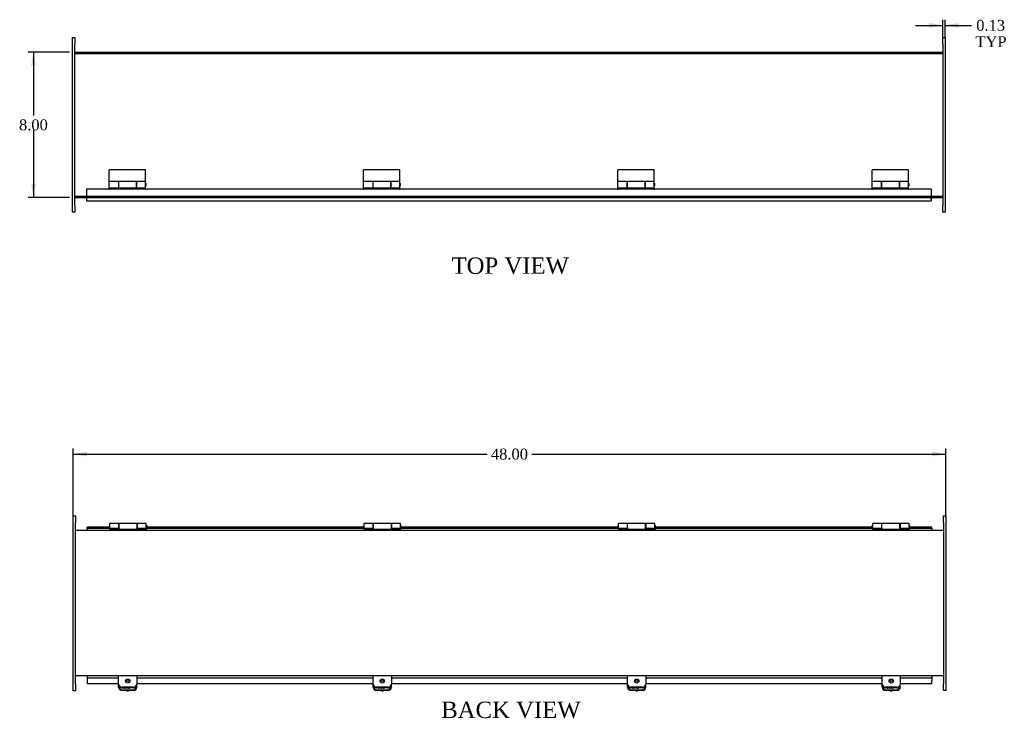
# Model space of a CAD drawing. Header units: inches. Extents: x 5 to 149, y 6 to 99.
# Tile 4 of 7: x 26 to 81, y 54 to 93. Entities that reach past the tile are written whole.
import ezdxf
from ezdxf.enums import TextEntityAlignment as Align
from ezdxf.lldxf.tags import DXFTag

# ---------------------------------------------------------------- set-up
doc = ezdxf.new("R2010")
doc.units = ezdxf.units.IN
doc.header["$MEASUREMENT"] = 0
for name, color, linetype in [('COM40176', 7, 'CONTINUOUS'), ('COM43353', 7, 'CONTINUOUS'), ('COM49262', 7, 'CONTINUOUS'), ('COM49263', 7, 'CONTINUOUS'), ('COM52631', 7, 'CONTINUOUS'), ('DEFAULT', 7, 'CONTINUOUS'), ('GSK11095', 7, 'CONTINUOUS'), ('HNG11000', 7, 'CONTINUOUS'), ('SCS19419', 7, 'CONTINUOUS')]:
    doc.layers.add(name, color=color, linetype=linetype)
doc.styles.add('SEACAD_TIMES_NEW_ROMAN', font='times.ttf')
tags = doc.linetypes.add('HIDDEN2', pattern=[0.1875, 0.125, -0.0625]).pattern_tags.tags
tags[6:7] = [DXFTag(74, 4), DXFTag(75, 0), DXFTag(340, '0'), DXFTag(46, 0.0), DXFTag(50, 0.0), DXFTag(44, 0.0), DXFTag(45, 0.0)]
tags[4:5] = [DXFTag(74, 4), DXFTag(75, 0), DXFTag(340, '0'), DXFTag(46, 0.0), DXFTag(50, 0.0), DXFTag(44, 0.0), DXFTag(45, 0.0)]

# ---------------------------------------------------------------- blocks, each defined once
blk = doc.blocks.new('GDIMGGROUP')
at = {"layer": 'DEFAULT', "linetype": 'Continuous'}
for points in [[(27.12, 90.065), (27.37, 90.065), (27.245, 90.815)], [(27.12, 83.565), (27.245, 82.815), (27.37, 83.565)]]:
    blk.add_hatch(color=136, dxfattribs=at).paths.add_polyline_path(points)
at = {"layer": 'DEFAULT', "color": 136, "linetype": 'Continuous'}
for p, q in [((29.224, 90.815), (26.945, 90.815)), ((27.245, 90.815), (27.245, 87.325)), ((27.245, 86.515), (27.245, 82.815)), ((29.224, 82.815), (26.945, 82.815))]:
    blk.add_line(p, q, dxfattribs=at)
at = {"layer": 'DEFAULT', "color": 136, "linetype": 'Continuous', "style": 'SEACAD_TIMES_NEW_ROMAN'}
blk.add_text('8.00', height=0.6, dxfattribs=at).set_placement((26.449, 87.115), align=Align.TOP_LEFT)
blk = doc.blocks.new('GDIMGGROUP9')
at = {"layer": 'DEFAULT', "linetype": 'Continuous'}
for points in [[(76.524, 92.416), (76.524, 92.166), (77.274, 92.291)], [(78.149, 92.416), (77.399, 92.291), (78.149, 92.166)]]:
    blk.add_hatch(color=136, dxfattribs=at).paths.add_polyline_path(points)
at = {"layer": 'DEFAULT', "color": 136, "linetype": 'Continuous'}
for p, q in [((75.774, 92.291), (77.274, 92.291)), ((77.274, 91.554), (77.274, 92.591)), ((77.399, 91.554), (77.399, 92.591)), ((77.399, 92.291), (78.554, 92.291)), ((78.554, 92.291), (78.854, 92.291))]:
    blk.add_line(p, q, dxfattribs=at)
at = {"layer": 'DEFAULT', "color": 136, "linetype": 'Continuous', "style": 'SEACAD_TIMES_NEW_ROMAN'}
for s, p in [('0.13', (79.106, 92.591)), ('TYP', (79.064, 91.691))]:
    blk.add_text(s, height=0.6, dxfattribs=at).set_placement(p, align=Align.TOP_LEFT)
blk = doc.blocks.new('GDIMGGROUP11')
at = {"layer": 'DEFAULT', "linetype": 'Continuous'}
for points in [[(30.181, 68.827), (29.431, 68.702), (30.181, 68.577)], [(76.681, 68.827), (76.681, 68.577), (77.431, 68.702)]]:
    blk.add_hatch(color=136, dxfattribs=at).paths.add_polyline_path(points)
at = {"layer": 'DEFAULT', "color": 136, "linetype": 'Continuous'}
for p, q in [((29.431, 65.233), (29.431, 69.002)), ((77.431, 65.236), (77.431, 69.002)), ((29.431, 68.702), (52.197, 68.702)), ((54.665, 68.702), (77.431, 68.702))]:
    blk.add_line(p, q, dxfattribs=at)
at = {"layer": 'DEFAULT', "color": 136, "linetype": 'Continuous', "style": 'SEACAD_TIMES_NEW_ROMAN'}
blk.add_text('48.00', height=0.6, dxfattribs=at).set_placement((52.407, 69.002), align=Align.TOP_LEFT)

msp = doc.modelspace()

# ---------------------------------------------------------------- linework, layer by layer
at = {"layer": 'COM40176', "color": 7, "linetype": 'Continuous'}
for p, q in [((31.931, 55.899), (31.931, 56.004)), ((31.931, 55.875), (31.931, 55.899)), ((32.508, 55.828), (32.227, 55.828)), ((32.931, 55.899), (32.931, 56.004)), ((32.931, 55.899), (32.931, 55.875)), ((45.931, 55.899), (45.931, 56.004)), ((45.931, 55.875), (45.931, 55.899)), ((46.508, 55.828), (46.227, 55.828)), ((46.931, 55.899), (46.931, 56.004)), ((46.931, 55.899), (46.931, 55.875)), ((59.931, 55.899), (59.931, 56.004)), ((59.931, 55.875), (59.931, 55.899)), ((60.508, 55.828), (60.227, 55.828)), ((60.931, 55.899), (60.931, 56.004)), ((60.931, 55.899), (60.931, 55.875)), ((73.931, 55.899), (73.931, 56.004)), ((73.931, 55.875), (73.931, 55.899)), ((74.508, 55.828), (74.227, 55.828)), ((74.931, 55.899), (74.931, 56.004)), ((74.931, 55.899), (74.931, 55.875)), ((32.119, 55.728), (32.743, 55.728)), ((32.119, 55.704), (32.743, 55.704)), ((46.119, 55.728), (46.743, 55.728)), ((46.119, 55.704), (46.743, 55.704)), ((60.119, 55.728), (60.743, 55.728)), ((60.119, 55.704), (60.743, 55.704)), ((74.119, 55.728), (74.743, 55.728)), ((74.119, 55.704), (74.743, 55.704))]:
    msp.add_line(p, q, dxfattribs=at)
for centre, major_axis, start_param, end_param in [((32.119, 55.899), (-0.188, 0), 0, 1.570796), ((32.119, 55.875), (0.188, 0), 3.141593, 4.712389), ((32.227, 55.955), (0.14, 0), 4.393647, 4.712389), ((32.508, 55.955), (-0.14, 0), 1.570796, 1.889538), ((32.743, 55.899), (-0.188, 0), 1.570796, 3.141593), ((32.743, 55.875), (0.188, 0), 4.712389, 6.283185), ((46.119, 55.899), (-0.188, 0), 0, 1.570796), ((46.119, 55.875), (0.188, 0), 3.141593, 4.712389), ((46.227, 55.955), (0.141, 0), 4.393647, 4.712389), ((46.508, 55.955), (-0.14, 0), 1.570796, 1.889538), ((46.743, 55.899), (-0.188, 0), 1.570796, 3.141593), ((46.743, 55.875), (0.188, 0), 4.712389, 6.283185), ((60.119, 55.899), (-0.188, 0), 0, 1.570796), ((60.119, 55.875), (0.188, 0), 3.141593, 4.712389), ((60.227, 55.955), (0.14, 0), 4.393647, 4.712389), ((60.508, 55.955), (-0.14, 0), 1.570796, 1.889538), ((60.743, 55.899), (-0.188, 0), 1.570796, 3.141593), ((60.743, 55.875), (0.188, 0), 4.712389, 6.283185), ((74.119, 55.899), (-0.188, 0), 0, 1.570796), ((74.119, 55.875), (0.188, 0), 3.141593, 4.712389), ((74.227, 55.955), (0.14, 0), 4.393647, 4.712389), ((74.508, 55.955), (-0.14, 0), 1.570796, 1.889538), ((74.743, 55.899), (-0.188, 0), 1.570796, 3.141593), ((74.743, 55.875), (0.188, 0), 4.712389, 6.283185)]:
    msp.add_ellipse(centre, major_axis=major_axis, ratio=0.906308, start_param=start_param, end_param=end_param, dxfattribs=at)
at = {"layer": 'COM43353', "color": 7, "linetype": 'Continuous'}
for p, q in [((29.399, 91.629), (29.524, 91.629)), ((29.399, 91.254), (29.399, 91.629)), ((29.524, 91.629), (29.524, 91.254)), ((77.274, 91.629), (77.399, 91.629)), ((77.274, 91.254), (77.274, 91.629)), ((77.399, 91.629), (77.399, 91.254)), ((29.399, 82.379), (29.399, 91.254)), ((29.524, 82.379), (29.524, 91.254)), ((77.274, 91.254), (77.274, 82.379)), ((77.399, 91.254), (77.399, 82.379)), ((29.399, 82.004), (29.399, 82.379)), ((29.524, 82.379), (29.524, 82.004)), ((77.274, 82.004), (77.274, 82.379)), ((77.399, 82.379), (77.399, 82.004)), ((29.524, 82.004), (29.399, 82.004)), ((77.399, 82.004), (77.274, 82.004)), ((29.431, 64.933), (29.431, 65.308)), ((29.431, 65.308), (29.556, 65.308)), ((29.556, 65.308), (29.556, 64.933)), ((77.306, 64.936), (77.306, 65.311)), ((77.306, 65.311), (77.431, 65.311)), ((77.431, 65.311), (77.431, 64.936)), ((29.431, 56.058), (29.431, 64.933)), ((29.556, 56.058), (29.556, 64.933)), ((77.306, 64.936), (77.306, 56.061)), ((77.431, 64.936), (77.431, 56.061)), ((29.431, 55.683), (29.431, 56.058)), ((29.556, 56.058), (29.556, 55.683)), ((77.306, 55.686), (77.306, 56.061)), ((77.431, 56.061), (77.431, 55.686)), ((29.556, 55.683), (29.431, 55.683)), ((77.431, 55.686), (77.306, 55.686))]:
    msp.add_line(p, q, dxfattribs=at)
at = {"layer": 'COM49262', "color": 7, "linetype": 'Continuous'}
for p, q in [((29.524, 90.815), (77.274, 90.815)), ((29.524, 82.815), (30.165, 82.815)), ((76.633, 82.815), (77.274, 82.815)), ((77.306, 64.497), (29.556, 64.497)), ((77.306, 56.497), (29.556, 56.497))]:
    msp.add_line(p, q, dxfattribs=at)
at = {"layer": 'COM49262', "color": 7, "linetype": 'HIDDEN2'}
for p, q in [((29.524, 90.743), (77.274, 90.743)), ((29.524, 82.887), (77.274, 82.887)), ((29.524, 82.849), (29.524, 82.847)), ((30.165, 82.815), (76.633, 82.815))]:
    msp.add_line(p, q, dxfattribs=at)
at = {"layer": 'COM49263', "color": 7, "linetype": 'Continuous'}
for p, q in [((30.165, 83.299), (30.165, 82.751)), ((30.165, 83.299), (31.385, 83.299)), ((31.445, 83.299), (33.385, 83.299)), ((33.445, 83.299), (45.374, 83.299)), ((45.434, 83.299), (47.374, 83.299)), ((47.434, 83.299), (59.364, 83.299)), ((59.424, 83.299), (61.364, 83.299)), ((61.424, 83.299), (73.353, 83.299)), ((73.413, 83.299), (75.353, 83.299)), ((75.413, 83.299), (76.633, 83.299)), ((76.633, 83.299), (76.633, 82.751)), ((30.165, 82.751), (30.165, 82.643)), ((30.165, 82.643), (76.633, 82.643)), ((76.633, 82.751), (76.633, 82.643)), ((30.197, 64.613), (30.197, 64.685)), ((31.417, 64.685), (30.197, 64.685)), ((31.417, 64.613), (30.197, 64.613)), ((31.422, 64.685), (31.417, 64.685)), ((31.417, 64.685), (31.417, 64.613)), ((31.447, 64.613), (31.417, 64.613)), ((33.477, 64.613), (33.447, 64.613)), ((33.477, 64.685), (33.472, 64.685)), ((33.477, 64.613), (33.477, 64.685)), ((45.406, 64.685), (33.477, 64.685)), ((45.406, 64.613), (33.477, 64.613)), ((45.411, 64.685), (45.406, 64.685)), ((45.406, 64.685), (45.406, 64.613)), ((45.436, 64.613), (45.406, 64.613)), ((47.466, 64.613), (47.436, 64.613)), ((47.466, 64.685), (47.461, 64.685)), ((47.466, 64.613), (47.466, 64.685)), ((59.396, 64.685), (47.466, 64.685)), ((59.396, 64.613), (47.466, 64.613)), ((59.401, 64.685), (59.396, 64.685)), ((59.396, 64.685), (59.396, 64.613)), ((59.426, 64.613), (59.396, 64.613)), ((61.456, 64.613), (61.426, 64.613)), ((61.456, 64.685), (61.451, 64.685)), ((61.456, 64.613), (61.456, 64.685)), ((73.385, 64.685), (61.456, 64.685)), ((73.385, 64.613), (61.456, 64.613)), ((73.39, 64.685), (73.385, 64.685)), ((73.385, 64.685), (73.385, 64.613)), ((73.415, 64.613), (73.385, 64.613)), ((75.445, 64.613), (75.415, 64.613)), ((75.445, 64.685), (75.44, 64.685)), ((76.665, 64.685), (75.445, 64.685)), ((75.445, 64.613), (75.445, 64.685)), ((76.665, 64.613), (75.445, 64.613)), ((76.665, 64.613), (76.665, 64.685)), ((30.197, 56.382), (31.931, 56.382)), ((30.197, 56.382), (30.197, 56.248)), ((32.931, 56.382), (45.931, 56.382)), ((46.931, 56.382), (59.931, 56.382)), ((60.931, 56.382), (73.931, 56.382)), ((74.931, 56.382), (76.665, 56.382)), ((76.665, 56.382), (76.665, 56.248)), ((30.197, 56.248), (30.197, 56.074)), ((30.197, 56.074), (31.931, 56.074)), ((32.931, 56.074), (45.931, 56.074)), ((46.931, 56.074), (59.931, 56.074)), ((60.931, 56.074), (73.931, 56.074)), ((74.931, 56.074), (76.665, 56.074)), ((76.665, 56.074), (76.665, 56.248))]:
    msp.add_line(p, q, dxfattribs=at)
for centre in [(31.415, 83.299), (33.415, 83.299), (45.404, 83.299), (47.404, 83.299), (59.394, 83.299), (61.394, 83.299), (73.383, 83.299), (75.383, 83.299)]:
    msp.add_arc(centre, 0.03, 180, 0, dxfattribs=at)
at = {"layer": 'COM52631', "color": 7, "linetype": 'Continuous'}
for p, q in [((31.931, 56.415), (31.931, 56.497)), ((31.931, 56.044), (31.931, 56.415)), ((32.931, 56.497), (32.931, 56.415)), ((32.931, 56.415), (32.931, 56.044)), ((45.931, 56.415), (45.931, 56.497)), ((45.931, 56.044), (45.931, 56.415)), ((46.931, 56.497), (46.931, 56.415)), ((46.931, 56.415), (46.931, 56.044)), ((59.931, 56.415), (59.931, 56.497)), ((59.931, 56.044), (59.931, 56.415)), ((60.931, 56.497), (60.931, 56.415)), ((60.931, 56.415), (60.931, 56.044)), ((73.931, 56.415), (73.931, 56.497)), ((73.931, 56.044), (73.931, 56.415)), ((74.931, 56.497), (74.931, 56.415)), ((74.931, 56.415), (74.931, 56.044)), ((31.931, 56.004), (31.931, 56.044)), ((32.743, 55.874), (32.119, 55.874)), ((32.743, 55.834), (32.119, 55.834)), ((32.931, 56.004), (32.931, 56.044)), ((45.931, 56.004), (45.931, 56.044)), ((46.743, 55.874), (46.119, 55.874)), ((46.743, 55.834), (46.119, 55.834)), ((46.931, 56.004), (46.931, 56.044)), ((59.931, 56.004), (59.931, 56.044)), ((60.743, 55.874), (60.119, 55.874)), ((60.743, 55.834), (60.119, 55.834)), ((60.931, 56.004), (60.931, 56.044)), ((73.931, 56.004), (73.931, 56.044)), ((74.743, 55.874), (74.119, 55.874)), ((74.743, 55.834), (74.119, 55.834)), ((74.931, 56.004), (74.931, 56.044))]:
    msp.add_line(p, q, dxfattribs=at)
for centre, start_param, end_param in [((32.119, 56.044), 3.141593, 4.712389), ((32.119, 56.004), 3.141593, 4.712389), ((32.743, 56.044), 4.712389, 6.283185), ((32.743, 56.004), 4.712389, 6.283185), ((46.119, 56.044), 3.141593, 4.712389), ((46.119, 56.004), 3.141593, 4.712389), ((46.743, 56.044), 4.712389, 6.283185), ((46.743, 56.004), 4.712389, 6.283185), ((60.119, 56.044), 3.141593, 4.712389), ((60.119, 56.004), 3.141593, 4.712389), ((60.743, 56.044), 4.712389, 6.283185), ((60.743, 56.004), 4.712389, 6.283185), ((74.119, 56.044), 3.141593, 4.712389), ((74.119, 56.004), 3.141593, 4.712389), ((74.743, 56.044), 4.712389, 6.283185), ((74.743, 56.004), 4.712389, 6.283185)]:
    msp.add_ellipse(centre, major_axis=(0.188, 0), ratio=0.906308, start_param=start_param, end_param=end_param, dxfattribs=at)
at = {"layer": 'GSK11095', "color": 7, "linetype": 'Continuous'}
for p, q in [((76.633, 82.903), (76.633, 82.903)), ((76.633, 82.903), (76.633, 82.903)), ((76.633, 82.715), (76.633, 82.903)), ((76.633, 82.715), (76.633, 82.715)), ((76.633, 82.715), (76.633, 82.715)), ((30.197, 64.613), (30.197, 64.613)), ((30.197, 64.613), (30.197, 64.497)), ((30.197, 64.613), (30.197, 64.613)), ((76.665, 64.613), (76.665, 64.497)), ((30.197, 56.497), (30.197, 56.382)), ((30.197, 56.382), (30.197, 56.382)), ((30.197, 56.382), (30.197, 56.382)), ((76.665, 56.497), (76.665, 56.382))]:
    msp.add_line(p, q, dxfattribs=at)
at = {"layer": 'HNG11000', "color": 7, "linetype": 'Continuous'}
for p, q in [((31.415, 83.697), (31.415, 84.34)), ((33.415, 84.34), (31.415, 84.34)), ((33.415, 83.697), (33.415, 84.34)), ((45.404, 83.697), (45.404, 84.34)), ((47.404, 84.34), (45.404, 84.34)), ((47.404, 83.697), (47.404, 84.34)), ((59.394, 83.697), (59.394, 84.34)), ((61.394, 84.34), (59.394, 84.34)), ((61.394, 83.697), (61.394, 84.34)), ((73.383, 83.697), (73.383, 84.34)), ((75.383, 84.34), (73.383, 84.34)), ((75.383, 83.697), (75.383, 84.34)), ((31.39, 83.568), (31.39, 83.488)), ((31.415, 83.359), (31.415, 83.697)), ((31.915, 83.697), (31.415, 83.697)), ((31.915, 83.705), (31.915, 83.697)), ((32.915, 83.705), (31.915, 83.705)), ((31.915, 83.697), (31.915, 83.359)), ((31.92, 83.618), (31.915, 83.618)), ((31.915, 83.438), (31.92, 83.438)), ((31.92, 83.697), (31.92, 83.359)), ((32.91, 83.697), (31.92, 83.697)), ((32.91, 83.697), (32.91, 83.359)), ((32.915, 83.618), (32.91, 83.618)), ((32.91, 83.438), (32.915, 83.438)), ((32.915, 83.697), (32.915, 83.705)), ((32.915, 83.359), (32.915, 83.697)), ((33.415, 83.697), (32.915, 83.697)), ((33.415, 83.359), (33.415, 83.697)), ((33.44, 83.488), (33.44, 83.568)), ((45.379, 83.568), (45.379, 83.488)), ((45.404, 83.359), (45.404, 83.697)), ((45.904, 83.697), (45.404, 83.697)), ((45.904, 83.705), (45.904, 83.697)), ((46.904, 83.705), (45.904, 83.705)), ((45.904, 83.697), (45.904, 83.359)), ((45.909, 83.618), (45.904, 83.618)), ((45.904, 83.438), (45.909, 83.438)), ((45.909, 83.697), (45.909, 83.359)), ((46.899, 83.697), (45.909, 83.697)), ((46.899, 83.697), (46.899, 83.359)), ((46.904, 83.618), (46.899, 83.618)), ((46.899, 83.438), (46.904, 83.438)), ((46.904, 83.697), (46.904, 83.705)), ((46.904, 83.359), (46.904, 83.697)), ((47.404, 83.697), (46.904, 83.697)), ((47.404, 83.359), (47.404, 83.697)), ((47.429, 83.488), (47.429, 83.568)), ((59.369, 83.568), (59.369, 83.488)), ((59.394, 83.359), (59.394, 83.697)), ((59.894, 83.697), (59.394, 83.697)), ((59.894, 83.705), (59.894, 83.697)), ((60.894, 83.705), (59.894, 83.705)), ((59.894, 83.697), (59.894, 83.359)), ((59.899, 83.618), (59.894, 83.618)), ((59.894, 83.438), (59.899, 83.438)), ((59.899, 83.697), (59.899, 83.359)), ((60.889, 83.697), (59.899, 83.697)), ((60.889, 83.697), (60.889, 83.359)), ((60.894, 83.618), (60.889, 83.618)), ((60.889, 83.438), (60.894, 83.438)), ((60.894, 83.697), (60.894, 83.705)), ((60.894, 83.359), (60.894, 83.697)), ((61.394, 83.697), (60.894, 83.697)), ((61.394, 83.359), (61.394, 83.697)), ((61.419, 83.488), (61.419, 83.568)), ((73.358, 83.568), (73.358, 83.488)), ((73.383, 83.359), (73.383, 83.697)), ((73.883, 83.697), (73.383, 83.697)), ((73.883, 83.705), (73.883, 83.697)), ((74.883, 83.705), (73.883, 83.705)), ((73.883, 83.697), (73.883, 83.359)), ((73.888, 83.618), (73.883, 83.618)), ((73.883, 83.438), (73.888, 83.438)), ((73.888, 83.697), (73.888, 83.359)), ((74.878, 83.697), (73.888, 83.697)), ((74.878, 83.697), (74.878, 83.359)), ((74.883, 83.618), (74.878, 83.618)), ((74.878, 83.438), (74.883, 83.438)), ((74.883, 83.697), (74.883, 83.705)), ((74.883, 83.359), (74.883, 83.697)), ((75.383, 83.697), (74.883, 83.697)), ((75.383, 83.359), (75.383, 83.697)), ((75.408, 83.488), (75.408, 83.568)), ((31.415, 83.359), (31.915, 83.359)), ((31.415, 83.269), (31.415, 83.34)), ((31.415, 83.34), (31.92, 83.34)), ((31.92, 83.359), (31.92, 83.34)), ((31.92, 83.359), (32.91, 83.359)), ((32.91, 83.359), (32.91, 83.34)), ((33.415, 83.34), (32.91, 83.34)), ((32.915, 83.359), (33.415, 83.359)), ((33.415, 83.269), (33.415, 83.34)), ((45.404, 83.359), (45.904, 83.359)), ((45.404, 83.269), (45.404, 83.34)), ((45.404, 83.34), (45.909, 83.34)), ((45.909, 83.359), (45.909, 83.34)), ((45.909, 83.359), (46.899, 83.359)), ((46.899, 83.359), (46.899, 83.34)), ((47.404, 83.34), (46.899, 83.34)), ((46.904, 83.359), (47.404, 83.359)), ((47.404, 83.269), (47.404, 83.34)), ((59.394, 83.359), (59.894, 83.359)), ((59.394, 83.269), (59.394, 83.34)), ((59.394, 83.34), (59.899, 83.34)), ((59.899, 83.359), (59.899, 83.34)), ((59.899, 83.359), (60.889, 83.359)), ((60.889, 83.359), (60.889, 83.34)), ((61.394, 83.34), (60.889, 83.34)), ((60.894, 83.359), (61.394, 83.359)), ((61.394, 83.269), (61.394, 83.34)), ((73.383, 83.359), (73.883, 83.359)), ((73.383, 83.269), (73.383, 83.34)), ((73.383, 83.34), (73.888, 83.34)), ((73.888, 83.359), (73.888, 83.34)), ((73.888, 83.359), (74.878, 83.359)), ((74.878, 83.359), (74.878, 83.34)), ((75.383, 83.34), (74.878, 83.34)), ((74.883, 83.359), (75.383, 83.359)), ((75.383, 83.269), (75.383, 83.34)), ((31.422, 64.667), (31.422, 64.747)), ((31.447, 64.617), (31.447, 64.875)), ((31.947, 64.875), (31.447, 64.875)), ((31.447, 64.617), (31.447, 64.572)), ((31.447, 64.617), (31.947, 64.617)), ((31.447, 64.572), (31.447, 64.497)), ((31.447, 64.572), (33.447, 64.572)), ((31.472, 64.617), (31.952, 64.617)), ((31.947, 64.617), (31.947, 64.875)), ((31.952, 64.797), (31.947, 64.797)), ((31.947, 64.617), (31.947, 64.572)), ((31.947, 64.613), (31.952, 64.613)), ((31.952, 64.572), (31.952, 64.875)), ((32.942, 64.875), (31.952, 64.875)), ((32.942, 64.572), (32.942, 64.875)), ((32.947, 64.797), (32.942, 64.797)), ((32.942, 64.617), (33.422, 64.617)), ((32.947, 64.613), (32.942, 64.613)), ((32.947, 64.875), (32.947, 64.617)), ((33.447, 64.875), (32.947, 64.875)), ((32.947, 64.617), (33.447, 64.617)), ((32.947, 64.572), (32.947, 64.617)), ((33.447, 64.617), (33.447, 64.875)), ((33.447, 64.617), (33.447, 64.572)), ((33.447, 64.572), (33.447, 64.497)), ((33.472, 64.747), (33.472, 64.667)), ((45.411, 64.667), (45.411, 64.747)), ((45.436, 64.617), (45.436, 64.875)), ((45.936, 64.875), (45.436, 64.875)), ((45.436, 64.617), (45.436, 64.572)), ((45.436, 64.617), (45.936, 64.617)), ((45.436, 64.572), (45.436, 64.497)), ((45.436, 64.572), (47.436, 64.572)), ((45.461, 64.617), (45.941, 64.617)), ((45.936, 64.617), (45.936, 64.875)), ((45.941, 64.797), (45.936, 64.797)), ((45.936, 64.617), (45.936, 64.572)), ((45.936, 64.613), (45.941, 64.613)), ((45.941, 64.572), (45.941, 64.875)), ((46.931, 64.875), (45.941, 64.875)), ((46.931, 64.572), (46.931, 64.875)), ((46.936, 64.797), (46.931, 64.797)), ((46.931, 64.617), (47.411, 64.617)), ((46.936, 64.613), (46.931, 64.613)), ((46.936, 64.875), (46.936, 64.617)), ((47.436, 64.875), (46.936, 64.875)), ((46.936, 64.617), (47.436, 64.617)), ((46.936, 64.572), (46.936, 64.617)), ((47.436, 64.617), (47.436, 64.875)), ((47.436, 64.617), (47.436, 64.572)), ((47.436, 64.572), (47.436, 64.497)), ((47.461, 64.747), (47.461, 64.667)), ((59.401, 64.667), (59.401, 64.747)), ((59.426, 64.617), (59.426, 64.875)), ((59.926, 64.875), (59.426, 64.875)), ((59.426, 64.617), (59.426, 64.572)), ((59.426, 64.617), (59.926, 64.617)), ((59.426, 64.572), (59.426, 64.497)), ((59.426, 64.572), (61.426, 64.572)), ((59.451, 64.617), (59.931, 64.617)), ((59.926, 64.617), (59.926, 64.875)), ((59.931, 64.797), (59.926, 64.797)), ((59.926, 64.617), (59.926, 64.572)), ((59.926, 64.613), (59.931, 64.613)), ((59.931, 64.572), (59.931, 64.875)), ((60.921, 64.875), (59.931, 64.875)), ((60.921, 64.572), (60.921, 64.875)), ((60.926, 64.797), (60.921, 64.797)), ((60.921, 64.617), (61.401, 64.617)), ((60.926, 64.613), (60.921, 64.613)), ((60.926, 64.875), (60.926, 64.617)), ((61.426, 64.875), (60.926, 64.875)), ((60.926, 64.617), (61.426, 64.617)), ((60.926, 64.572), (60.926, 64.617)), ((61.426, 64.617), (61.426, 64.875)), ((61.426, 64.617), (61.426, 64.572)), ((61.426, 64.572), (61.426, 64.497)), ((61.451, 64.747), (61.451, 64.667)), ((73.39, 64.667), (73.39, 64.747)), ((73.415, 64.617), (73.415, 64.875)), ((73.915, 64.875), (73.415, 64.875)), ((73.415, 64.617), (73.415, 64.572)), ((73.415, 64.617), (73.915, 64.617)), ((73.415, 64.572), (73.415, 64.497)), ((73.415, 64.572), (75.415, 64.572)), ((73.44, 64.617), (73.92, 64.617)), ((73.915, 64.617), (73.915, 64.875)), ((73.92, 64.797), (73.915, 64.797)), ((73.915, 64.617), (73.915, 64.572)), ((73.915, 64.613), (73.92, 64.613)), ((73.92, 64.572), (73.92, 64.875)), ((74.91, 64.875), (73.92, 64.875)), ((74.91, 64.572), (74.91, 64.875)), ((74.915, 64.797), (74.91, 64.797)), ((74.91, 64.617), (75.39, 64.617)), ((74.915, 64.613), (74.91, 64.613)), ((74.915, 64.875), (74.915, 64.617)), ((75.415, 64.875), (74.915, 64.875)), ((74.915, 64.617), (75.415, 64.617)), ((74.915, 64.572), (74.915, 64.617)), ((75.415, 64.617), (75.415, 64.875)), ((75.415, 64.617), (75.415, 64.572)), ((75.415, 64.572), (75.415, 64.497)), ((75.44, 64.747), (75.44, 64.667))]:
    msp.add_line(p, q, dxfattribs=at)
for centre, start, end in [((31.44, 83.568), 120, 180), ((31.44, 83.488), 180, 240), ((33.39, 83.568), 0, 60), ((33.39, 83.488), 300, 0), ((45.429, 83.568), 120, 180), ((45.429, 83.488), 180, 240), ((47.379, 83.568), 0, 60), ((47.379, 83.488), 300, 0), ((59.419, 83.568), 120, 180), ((59.419, 83.488), 180, 240), ((61.369, 83.568), 0, 60), ((61.369, 83.488), 300, 0), ((73.408, 83.568), 120, 180), ((73.408, 83.488), 180, 240), ((75.358, 83.568), 0, 60), ((75.358, 83.488), 300, 0), ((31.472, 64.747), 120, 180), ((31.472, 64.667), 180, 240), ((31.472, 64.667), 265.0428, 270), ((33.422, 64.667), 270, 274.9572), ((33.422, 64.747), 0, 60), ((33.422, 64.667), 300, 0), ((45.461, 64.747), 120, 180), ((45.461, 64.667), 180, 240), ((45.461, 64.667), 265.0428, 270), ((47.411, 64.667), 270, 274.9572), ((47.411, 64.747), 0, 60), ((47.411, 64.667), 300, 0), ((59.451, 64.747), 120, 180), ((59.451, 64.667), 180, 240), ((59.451, 64.667), 265.0428, 270), ((61.401, 64.667), 270, 274.9572), ((61.401, 64.747), 0, 60), ((61.401, 64.667), 300, 0), ((73.44, 64.747), 120, 180), ((73.44, 64.667), 180, 240), ((73.44, 64.667), 265.0428, 270), ((75.39, 64.667), 270, 274.9572), ((75.39, 64.747), 0, 60), ((75.39, 64.667), 300, 0)]:
    msp.add_arc(centre, 0.05, start, end, dxfattribs=at)
at = {"layer": 'SCS19419', "color": 7, "linetype": 'Continuous'}
for centre, radius, start, end in [((32.421, 55.91), 0.23, 244.3903, 263.67), ((32.408, 55.75), 0.0702, 259.8364, 267.1002), ((32.452, 55.752), 0.0719, 272.304, 280.3278), ((32.439, 55.911), 0.231, 276.0841, 296.1881), ((46.421, 55.91), 0.23, 244.3903, 263.67), ((46.408, 55.75), 0.0702, 259.8364, 267.1002), ((46.452, 55.752), 0.0719, 272.304, 280.3278), ((46.439, 55.911), 0.231, 276.0841, 296.1881), ((60.421, 55.91), 0.23, 244.3903, 263.67), ((60.408, 55.75), 0.0702, 259.8364, 267.1002), ((60.452, 55.752), 0.0719, 272.304, 280.3278), ((60.439, 55.911), 0.231, 276.0841, 296.1881), ((74.421, 55.91), 0.23, 244.3903, 263.67), ((74.408, 55.75), 0.0702, 259.8364, 267.1002), ((74.452, 55.752), 0.0719, 272.304, 280.3278), ((74.439, 55.911), 0.231, 276.0841, 296.1881)]:
    msp.add_arc(centre, radius, start, end, dxfattribs=at)
for centre, major_axis, start_param, end_param in [((32.431, 55.92), (-0.24, 0), 0.407819, 0.436977), ((32.431, 55.931), (0.123, 0), 4.194057, 4.325753), ((32.431, 55.931), (0.123, 0), 5.099025, 5.230721), ((46.431, 55.92), (-0.24, 0), 0.407819, 0.436977), ((46.431, 55.931), (0.123, 0), 4.194057, 4.325753), ((46.431, 55.931), (0.123, 0), 5.099025, 5.230721), ((60.431, 55.92), (-0.24, 0), 0.407819, 0.436977), ((60.431, 55.931), (0.123, 0), 4.194057, 4.325753), ((60.431, 55.931), (0.123, 0), 5.099025, 5.230721), ((74.431, 55.92), (-0.24, 0), 0.407819, 0.436977), ((74.431, 55.931), (0.123, 0), 4.194057, 4.325753), ((74.431, 55.931), (0.123, 0), 5.099025, 5.230721), ((32.431, 55.92), (-0.24, 0), 1.453195, 1.688397), ((32.431, 55.889), (0.231, 0), 4.597797, 4.814448), ((46.431, 55.92), (-0.24, 0), 1.453195, 1.688397), ((46.431, 55.889), (0.231, 0), 4.597797, 4.814448), ((60.431, 55.92), (-0.24, 0), 1.453195, 1.688397), ((60.431, 55.889), (0.231, 0), 4.597797, 4.814448), ((74.431, 55.92), (-0.24, 0), 1.453195, 1.688397), ((74.431, 55.889), (0.231, 0), 4.597797, 4.814448)]:
    msp.add_ellipse(centre, major_axis=major_axis, ratio=0.906308, start_param=start_param, end_param=end_param, dxfattribs=at)
for centre, major_axis in [((32.431, 56.214), (0.123, 0)), ((32.431, 56.24), (-0.063, 0)), ((46.431, 56.214), (-0.123, 0)), ((46.431, 56.24), (-0.063, 0)), ((60.431, 56.214), (-0.123, 0)), ((60.431, 56.24), (-0.063, 0)), ((74.431, 56.214), (0.123, 0)), ((74.431, 56.24), (-0.063, 0))]:
    msp.add_ellipse(centre, major_axis=major_axis, ratio=0.906308, dxfattribs=at)

# ---------------------------------------------------------------- block references
at = {"layer": 'DEFAULT'}
for name in ['GDIMGGROUP9', 'GDIMGGROUP', 'GDIMGGROUP11']:
    msp.add_blockref(name, (0, 0), dxfattribs=at)

# ---------------------------------------------------------------- texts
at = {"layer": 'DEFAULT', "color": 136, "linetype": 'Continuous', "style": 'SEACAD_TIMES_NEW_ROMAN'}
for s, p in [('TOP VIEW', (50.243, 79.52)), ('BACK VIEW', (49.677, 55.079))]:
    msp.add_text(s, height=0.9, dxfattribs=at).set_placement(p, align=Align.TOP_LEFT)

doc.saveas('drawing.dxf')
